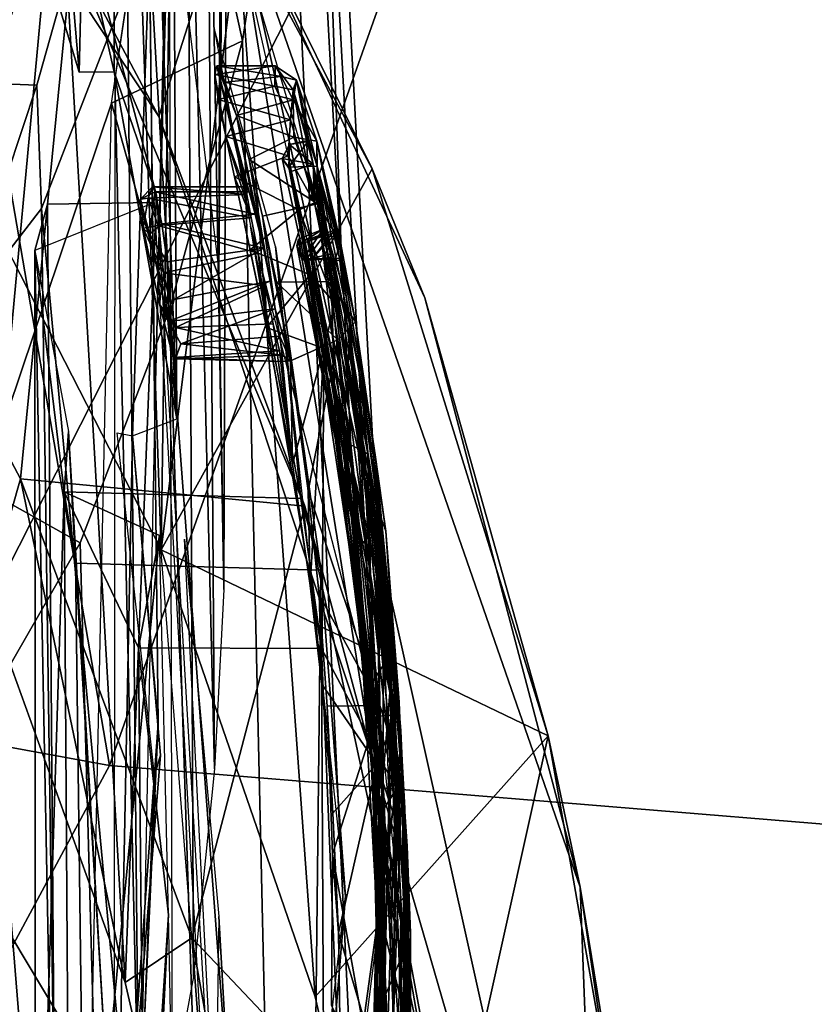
# Model space of a CAD drawing. Header units: millimetres. Extents: x -367 to 317, y -615 to 392.
# Tile 106 of 191: x 282 to 295, y -12 to 4. Entities that reach past the tile are written whole.
import ezdxf

# ---------------------------------------------------------------- set-up
doc = ezdxf.new("R2010")
doc.units = ezdxf.units.MM
doc.layers.add('Fbx_Root', color=7, linetype='Continuous', true_color=0x000000)
doc.styles.add('Default', font='arial.ttf')
doc.dimstyles.new('Default', dxfattribs={"dimscale": 10, "dimtxt": 2.5, "dimasz": 3, "dimexe": 1, "dimexo": 0.5, "dimgap": 0.8, "dimtad": 1, "dimtoh": 1, "dimzin": 1, "dimdsep": 46, "dimtxsty": 'Default', "dimcen": 2.5, "dimadec": 1, "dimazin": 1, "dimtfac": 1, "dimtdec": 4, "dimtix": 1, "dimtofl": 0, "dimtmove": 1, "dimatfit": 3, "dimfxl": 1, "dimtolj": 1, "dimtzin": 1, "dimarcsym": 0})

# ---------------------------------------------------------------- blocks, each defined once
blk = doc.blocks.new('*D1')
at = {"layer": 'Defpoints', "color": 0}
for p in [(-317.816, 295.28), (317.184, 295.28), (-317.816, -604.775)]:
    blk.add_point(p, dxfattribs=at)
at = {"layer": 'Fbx_Root', "color": 0, "lineweight": -2}
for p, q in [((-317.816, 290.28), (-317.816, -614.775)), ((317.184, 290.28), (317.184, -614.775)), ((287.184, -604.775), (-287.816, -604.775))]:
    blk.add_line(p, q, dxfattribs=at)
at = {"layer": 'Fbx_Root', "color": 0}
for points in [[(-287.816, -599.775), (-287.816, -609.775), (-317.816, -604.775)], [(287.184, -609.775), (287.184, -599.775), (317.184, -604.775)]]:
    blk.add_solid(points, dxfattribs=at)
at = {"layer": 'Fbx_Root', "color": 0, "insert": (-0.316, -584.012), "char_height": 25, "attachment_point": 5, "style": 'Default'}
blk.add_mtext('\\A1;635.00', dxfattribs=at)

msp = doc.modelspace()

# ---------------------------------------------------------------- linework, layer by layer
at = {"layer": 'Fbx_Root'}
for points in [[(244.306, 35.513, 608.449), (284.101, 43.782, 608.444), (280.035, -8.307, 608.444), (270.485, -5.621, 608.444)], [(302.13, 35.269, 608.452), (280.035, -8.307, 608.444), (284.101, 43.782, 608.444)], [(280.925, 1.959, 596.402), (282.929, 35.587, 402.938), (280.491, 32.565, 440.442)], [(280.925, 1.959, 596.402), (284.322, -4.678, 596.218), (282.929, 35.587, 402.938)], [(282.929, 35.587, 402.938), (284.322, -4.678, 596.218), (284.824, 30.592, 402.937)], [(302.13, 35.269, 608.452), (293.813, -31.353, 608.444), (280.035, -8.307, 608.444)], [(293.813, -31.353, 608.444), (302.13, 35.269, 608.452), (297.6, -27.655, 608.444)], [(282.937, 3.418, 508.531), (281.516, 8.064, 509.604), (282.048, 32.576, 402.933), (283.515, 27.702, 402.93)], [(285.627, 5.755, 521.609), (284.824, 30.592, 402.937), (284.322, -4.678, 596.218)], [(282.937, 3.418, 508.531), (283.515, 27.702, 402.93), (283.527, 3.422, 508.533)], [(284.59, -2.456, 507.168), (283.527, 3.422, 508.533), (283.515, 27.702, 402.93)], [(284.59, -2.456, 507.168), (283.515, 27.702, 402.93), (284.45, 21.55, 402.932)], [(285.627, 5.755, 521.609), (287.4, -0.215, 516.098), (286.008, 25.288, 402.935)], [(286.008, 25.288, 402.935), (287.4, -0.215, 516.098), (286.675, 20.169, 402.935)], [(278.627, 19.733, 639.019), (261.461, 23.832, 638.63), (260.968, -4.212, 640.059), (283.45, -8.33, 640.392)], [(285.303, 0.048, 487.579), (285.387, 21.925, 389.903), (284.614, 5.768, 487.608)], [(285.387, 21.925, 389.903), (285.303, 0.048, 487.579), (285.46, 16.744, 389.237)], [(284.59, -2.456, 507.168), (284.45, 21.55, 402.932), (284.127, 5.507, 472.425)], [(286.675, 20.169, 402.935), (288.126, -6.874, 516.238), (288.262, -12.295, 516.22), (286.836, 13.689, 402.934)], [(288.126, -6.874, 516.238), (286.675, 20.169, 402.935), (287.4, -0.215, 516.098)], [(283.45, -8.33, 640.392), (293.078, 18.808, 638.867), (278.627, 19.733, 639.019)], [(298.863, -9.596, 640.08), (309.948, 7.494, 638.788), (293.078, 18.808, 638.867), (283.45, -8.33, 640.392)], [(284.736, 17.229, 402.936), (284.219, -2.253, 453.732), (284.127, 5.507, 472.425)], [(284.219, -2.253, 453.732), (284.736, 17.229, 402.936), (284.483, 9.487, 402.952)], [(285.46, 16.744, 389.237), (285.386, -5.35, 487.595), (285.094, 11.448, 391.325)], [(285.386, -5.35, 487.595), (285.46, 16.744, 389.237), (285.303, 0.048, 487.579)], [(283.657, 9.694, 601.523), (280.925, 1.959, 596.402), (278.008, 15.158, 601.308)], [(286.836, 13.689, 402.934), (288.262, -12.295, 516.22), (287.77, -18.241, 516.239), (286.47, 8.933, 402.936)], [(282.816, 5.437, 603.018), (277.216, 12.279, 603.156), (278.937, 2.2, 598.986)], [(282.581, 7.596, 509.499), (281.357, -5.499, 595.792), (280.726, 12.338, 510.593)], [(285.094, 11.448, 391.325), (285.229, -8.384, 487.593), (284.772, 10.08, 387.22)], [(285.229, -8.384, 487.593), (285.094, 11.448, 391.325), (285.386, -5.35, 487.595)], [(284.287, 2.665, 608.244), (285.536, 6.578, 608.55), (278.841, 10.882, 608.262)], [(284.287, 2.665, 608.244), (278.841, 10.882, 608.262), (282.816, 5.437, 603.018)], [(284.772, 10.08, 387.22), (284.873, -11.904, 487.583), (283.968, -16.806, 487.576), (283.751, 4.866, 388.447)], [(284.873, -11.904, 487.583), (284.772, 10.08, 387.22), (285.229, -8.384, 487.593)], [(284.322, -4.678, 596.218), (280.925, 1.959, 596.402), (283.657, 9.694, 601.523), (287.903, 1.781, 601.59)], [(283.657, 9.694, 601.523), (285.536, 6.578, 608.55), (287.903, 1.781, 601.59)], [(283.481, 2.891, 403.004), (284.483, 9.487, 402.952), (285.702, 3.952, 402.944)], [(284.02, -17.671, 503.657), (284.516, -13.972, 504.453), (284.46, 9.47, 402.947), (283.539, 3.32, 403.074)], [(286.47, 8.933, 402.936), (285.702, 3.952, 402.944), (284.483, 9.487, 402.952)], [(280.088, 3.285, 376.508), (281.706, 9.015, 377.454), (283.314, 7.095, 382.013), (282.217, 3.196, 381.611)], [(286.47, 8.933, 402.936), (287.77, -18.241, 516.239), (286.386, -26.096, 518.048), (285.702, 3.952, 402.944)], [(281.516, 8.064, 509.604), (282.937, 3.418, 508.531), (282.581, 7.596, 509.499)], [(283.715, -12.006, 596.443), (281.357, -5.499, 595.792), (282.581, 7.596, 509.499)], [(282.937, 3.418, 508.531), (283.527, 3.422, 508.533), (282.581, 7.596, 509.499)], [(284.247, 1.334, 508.066), (282.581, 7.596, 509.499), (283.527, 3.422, 508.533)], [(283.715, -12.006, 596.443), (282.581, 7.596, 509.499), (284.247, 1.334, 508.066)], [(282.217, 3.196, 381.611), (283.314, 7.095, 382.013), (283.751, 4.866, 388.447), (282.297, 1.109, 386.537)], [(287.908, -8.198, 608.241), (285.536, 6.578, 608.55), (284.287, 2.665, 608.244)], [(291.429, -10.39, 608.364), (288.795, -0.406, 608.37), (285.536, 6.578, 608.55)], [(288.795, -0.406, 608.37), (287.903, 1.781, 601.59), (285.536, 6.578, 608.55)], [(285.536, 6.578, 608.55), (287.908, -8.198, 608.241), (291.863, -21.855, 608.633)], [(291.863, -21.855, 608.633), (291.429, -10.39, 608.364), (285.536, 6.578, 608.55)], [(286.934, -12.247, 596.629), (285.627, 5.755, 521.609), (284.322, -4.678, 596.218)], [(288.44, -18.852, 596.927), (287.509, -2.566, 527.061), (285.627, 5.755, 521.609), (286.934, -12.247, 596.629)], [(284.127, 5.507, 472.425), (283.841, -2.743, 509.552), (284.59, -2.456, 507.168)], [(284.127, 5.507, 472.425), (284.276, -7.616, 505.916), (283.841, -2.743, 509.552)], [(284.276, -7.616, 505.916), (284.127, 5.507, 472.425), (284.219, -2.253, 453.732), (283.981, -13.977, 504.517)], [(281.94, -3.475, 598.725), (282.816, 5.437, 603.018), (278.937, 2.2, 598.986)], [(286.758, -3.938, 602.849), (282.816, 5.437, 603.018), (281.94, -3.475, 598.725)], [(284.287, 2.665, 608.244), (282.816, 5.437, 603.018), (286.758, -3.938, 602.849)], [(283.751, 4.866, 388.447), (283.968, -16.806, 487.576), (282.297, 1.109, 386.537)], [(286.693, -3.808, 523.336), (286.263, 0.466, 516.379), (285.222, 4.159, 520.427), (285.838, 0.807, 526.383)], [(285.702, 3.952, 402.944), (284.468, -0.602, 402.939), (283.481, 2.891, 403.004)], [(284.468, -0.602, 402.939), (285.702, 3.952, 402.944), (286.386, -26.096, 518.048)], [(286.256, 3.524, 521.485), (285.236, 3.379, 522.364), (286.249, 3.182, 523.017)], [(285.236, 3.379, 522.364), (286.256, 3.524, 521.485), (285.27, 3.523, 520.982)], [(285.27, 3.523, 520.982), (285.778, 1.346, 521.827), (285.418, 2.326, 524.454), (285.236, 3.379, 522.364)], [(286.356, 3.347, 519.911), (285.27, 3.523, 520.982), (286.256, 3.524, 521.485)], [(285.27, 3.523, 520.982), (286.356, 3.347, 519.911), (285.407, 3.248, 519.553)], [(285.27, 3.523, 520.982), (285.407, 3.248, 519.553), (285.602, 2.682, 518.441)], [(285.27, 3.523, 520.982), (285.602, 2.682, 518.441), (285.917, 1.014, 520.13), (285.815, 1.392, 520.687)], [(285.815, 1.392, 520.687), (285.77, 1.477, 521.294), (285.27, 3.523, 520.982)], [(285.77, 1.477, 521.294), (285.778, 1.346, 521.827), (285.27, 3.523, 520.982)], [(286.562, 3.117, 522.505), (286.256, 3.524, 521.485), (286.249, 3.182, 523.017)], [(286.616, 3.282, 520.543), (286.356, 3.347, 519.911), (286.256, 3.524, 521.485)], [(286.562, 3.117, 522.505), (286.616, 3.282, 520.543), (286.256, 3.524, 521.485)], [(283.527, 3.422, 508.533), (284.59, -2.456, 507.168), (284.247, 1.334, 508.066)], [(285.293, 2.954, 523.529), (286.249, 3.182, 523.017), (285.236, 3.379, 522.364)], [(285.293, 2.954, 523.529), (285.236, 3.379, 522.364), (285.418, 2.326, 524.454)], [(286.559, 2.949, 518.925), (285.407, 3.248, 519.553), (286.356, 3.347, 519.911)], [(286.616, 3.282, 520.543), (286.559, 2.949, 518.925), (286.356, 3.347, 519.911)], [(278.408, -0.438, 376.196), (280.088, 3.285, 376.508), (282.217, 3.196, 381.611), (280.94, -0.64, 382.767)], [(282.297, 1.109, 386.537), (280.94, -0.64, 382.767), (282.217, 3.196, 381.611)], [(284.02, -17.671, 503.657), (283.539, 3.32, 403.074), (283.52, -19.908, 503.06)], [(286.249, 3.182, 523.017), (285.293, 2.954, 523.529), (286.518, 2.608, 524.033)], [(285.407, 3.248, 519.553), (286.559, 2.949, 518.925), (285.602, 2.682, 518.441)], [(286.518, 2.608, 524.033), (286.562, 3.117, 522.505), (286.249, 3.182, 523.017)], [(286.616, 3.282, 520.543), (286.963, 2.247, 518.209), (286.559, 2.949, 518.925)], [(286.562, 3.117, 522.505), (286.823, 2.246, 521.603), (286.616, 3.282, 520.543)], [(286.616, 3.282, 520.543), (286.969, 1.825, 520.529), (286.963, 2.247, 518.209)], [(286.969, 1.825, 520.529), (286.616, 3.282, 520.543), (286.825, 2.266, 520.989)], [(286.825, 2.266, 520.989), (286.616, 3.282, 520.543), (286.823, 2.246, 521.603)], [(286.562, 3.117, 522.505), (286.518, 2.608, 524.033), (286.925, 1.204, 525.139)], [(286.925, 1.204, 525.139), (286.903, 1.86, 521.913), (286.562, 3.117, 522.505)], [(286.823, 2.246, 521.603), (286.562, 3.117, 522.505), (286.903, 1.86, 521.913)], [(282.953, -4.557, 402.941), (281.284, -3.623, 402.968), (283.481, 2.891, 403.004), (284.468, -0.602, 402.939)], [(283.481, 2.891, 403.004), (281.284, -3.623, 402.968), (281.419, -25.072, 501.958), (283.001, -19.92, 503.142)], [(285.418, 2.326, 524.454), (286.518, 2.608, 524.033), (285.293, 2.954, 523.529)], [(286.573, 2.318, 517.942), (285.602, 2.682, 518.441), (286.559, 2.949, 518.925)], [(286.963, 2.247, 518.209), (286.573, 2.318, 517.942), (286.559, 2.949, 518.925)], [(285.602, 2.682, 518.441), (286.573, 2.318, 517.942), (285.815, 1.938, 517.546)], [(285.602, 2.682, 518.441), (285.815, 1.938, 517.546), (286.06, 0.438, 519.784)], [(286.06, 0.438, 519.784), (285.917, 1.014, 520.13), (285.602, 2.682, 518.441)], [(287.908, -8.198, 608.241), (284.287, 2.665, 608.244), (286.758, -3.938, 602.849)], [(286.518, 2.608, 524.033), (285.418, 2.326, 524.454), (286.479, 2.002, 524.805)], [(286.925, 1.204, 525.139), (286.518, 2.608, 524.033), (286.479, 2.002, 524.805)], [(281.94, -3.475, 598.725), (278.937, 2.2, 598.986), (281.357, -5.499, 595.792)], [(285.567, 1.644, 525.133), (286.479, 2.002, 524.805), (285.418, 2.326, 524.454)], [(285.567, 1.644, 525.133), (285.418, 2.326, 524.454), (285.85, 0.949, 522.359)], [(285.778, 1.346, 521.827), (285.85, 0.949, 522.359), (285.418, 2.326, 524.454)], [(286.972, 1.185, 516.943), (285.815, 1.938, 517.546), (286.573, 2.318, 517.942)], [(286.903, 1.86, 521.913), (286.376, 1.953, 521.611), (286.5, 2.193, 521.2)], [(286.5, 2.193, 521.2), (286.376, 1.953, 521.611), (286.489, 1.811, 520.616)], [(286.969, 1.825, 520.529), (286.825, 2.266, 520.989), (286.489, 1.811, 520.616)], [(286.5, 2.193, 521.2), (286.489, 1.811, 520.616), (286.825, 2.266, 520.989)], [(286.5, 2.193, 521.2), (286.825, 2.266, 520.989), (286.823, 2.246, 521.603)], [(286.903, 1.86, 521.913), (286.5, 2.193, 521.2), (286.823, 2.246, 521.603)], [(286.963, 2.247, 518.209), (286.972, 1.185, 516.943), (286.573, 2.318, 517.942)], [(286.963, 2.247, 518.209), (287.297, 0.7, 518.16), (287.363, 0.533, 516.893)], [(287.297, 0.7, 518.16), (286.963, 2.247, 518.209), (287.268, 0.743, 518.861)], [(286.969, 1.825, 520.529), (287.268, 0.743, 518.861), (286.963, 2.247, 518.209)], [(286.963, 2.247, 518.209), (287.363, 0.533, 516.893), (286.972, 1.185, 516.943)], [(286.479, 2.002, 524.805), (285.567, 1.644, 525.133), (286.665, 1.084, 525.504)], [(285.815, 1.938, 517.546), (286.972, 1.185, 516.943), (286.044, 0.98, 516.841)], [(286.258, -0.593, 519.85), (286.171, -0.125, 519.728), (285.815, 1.938, 517.546), (286.044, 0.98, 516.841)], [(286.171, -0.125, 519.728), (286.06, 0.438, 519.784), (285.815, 1.938, 517.546)], [(286.376, 1.953, 521.611), (286.903, 1.86, 521.913), (286.527, 1.733, 521.837)], [(286.376, 1.953, 521.611), (286.527, 1.733, 521.837), (286.916, -0.514, 521.704)], [(286.916, -0.514, 521.704), (286.489, 1.811, 520.616), (286.376, 1.953, 521.611)], [(286.925, 1.204, 525.139), (286.479, 2.002, 524.805), (286.665, 1.084, 525.504)], [(286.527, 1.733, 521.837), (286.903, 1.86, 521.913), (287.417, -2.734, 521.849)], [(287.197, 0.334, 523.153), (286.903, 1.86, 521.913), (287.072, 0.758, 523.643)], [(287.072, 0.758, 523.643), (286.903, 1.86, 521.913), (287.083, 0.648, 524.235)], [(286.903, 1.86, 521.913), (287.197, 0.334, 523.153), (287.52, -1.062, 521.905)], [(286.925, 1.204, 525.139), (287.083, 0.648, 524.235), (286.903, 1.86, 521.913)], [(287.52, -1.062, 521.905), (287.417, -2.734, 521.849), (286.903, 1.86, 521.913)], [(284.322, -4.678, 596.218), (287.903, 1.781, 601.59), (290.884, -7.828, 601.511)], [(287.544, -3.193, 520.551), (286.969, 1.825, 520.529), (286.489, 1.811, 520.616)], [(286.489, 1.811, 520.616), (286.916, -0.514, 521.704), (287.33, -2.72, 520.694)], [(287.544, -3.193, 520.551), (286.489, 1.811, 520.616), (287.33, -2.72, 520.694)], [(287.417, -2.734, 521.849), (286.916, -0.514, 521.704), (286.527, 1.733, 521.837)], [(287.686, -1.68, 520.434), (287.346, 0.267, 519.264), (286.969, 1.825, 520.529)], [(287.268, 0.743, 518.861), (286.969, 1.825, 520.529), (287.346, 0.267, 519.264)], [(286.969, 1.825, 520.529), (288.083, -5.423, 520.534), (287.686, -1.68, 520.434)], [(286.969, 1.825, 520.529), (287.544, -3.193, 520.551), (288.083, -5.423, 520.534)], [(287.903, 1.781, 601.59), (288.795, -0.406, 608.37), (290.884, -7.828, 601.511)], [(285.831, 0.41, 525.872), (286.665, 1.084, 525.504), (285.567, 1.644, 525.133)], [(285.831, 0.41, 525.872), (285.567, 1.644, 525.133), (286.112, -0.908, 526.208)], [(286.112, -0.908, 526.208), (285.567, 1.644, 525.133), (285.85, 0.949, 522.359), (285.971, 0.353, 522.645)], [(283.973, 1.264, 520.944), (284.177, 1.473, 521.419), (284.22, 1.389, 520.614)], [(284.177, 1.473, 521.419), (283.973, 1.264, 520.944), (284.105, 1.281, 521.949)], [(283.973, 1.264, 520.944), (284.22, 1.389, 520.614), (284.129, 0.675, 520.066)], [(285.778, 1.346, 521.827), (284.177, 1.473, 521.419), (284.105, 1.281, 521.949)], [(285.778, 1.346, 521.827), (284.105, 1.281, 521.949), (285.85, 0.949, 522.359)], [(284.22, 1.389, 520.614), (284.337, 0.848, 519.995), (284.129, 0.675, 520.066)], [(284.22, 1.389, 520.614), (284.177, 1.473, 521.419), (285.77, 1.477, 521.294), (285.815, 1.392, 520.687)], [(285.77, 1.477, 521.294), (284.177, 1.473, 521.419), (285.778, 1.346, 521.827)], [(285.917, 1.014, 520.13), (284.22, 1.389, 520.614), (285.815, 1.392, 520.687)], [(284.22, 1.389, 520.614), (285.917, 1.014, 520.13), (284.337, 0.848, 519.995)], [(282.181, 0.396, 507.853), (282.397, 1.18, 508.024), (284.21, 1.209, 508.021)], [(282.181, 0.396, 507.853), (282.553, -18.657, 593.882), (282.397, 1.18, 508.024)], [(282.397, 1.18, 508.024), (282.553, -18.657, 593.882), (285.317, -18.608, 593.884), (284.21, 1.209, 508.021)], [(285.487, -19.703, 596.638), (283.715, -12.006, 596.443), (284.247, 1.334, 508.066)], [(284.105, 1.281, 521.949), (283.973, 1.264, 520.944), (284.017, 0.773, 522.259)], [(284.129, 0.675, 520.066), (284.017, 0.773, 522.259), (283.973, 1.264, 520.944)], [(284.274, 0.819, 522.457), (284.105, 1.281, 521.949), (284.017, 0.773, 522.259)], [(284.274, 0.819, 522.457), (285.85, 0.949, 522.359), (284.105, 1.281, 521.949)], [(286.279, -0.142, 516.352), (286.044, 0.98, 516.841), (286.972, 1.185, 516.943), (287.155, -0.128, 516.379)], [(287.267, -0.494, 525.924), (286.925, 1.204, 525.139), (286.665, 1.084, 525.504)], [(287.267, -0.494, 525.924), (287.167, 0.272, 524.559), (286.925, 1.204, 525.139)], [(287.083, 0.648, 524.235), (286.925, 1.204, 525.139), (287.167, 0.272, 524.559)], [(287.363, 0.533, 516.893), (287.155, -0.128, 516.379), (286.972, 1.185, 516.943)], [(282.297, 1.109, 386.537), (282.61, -21.216, 487.538), (280.94, -0.64, 382.767)], [(282.61, -21.216, 487.538), (282.297, 1.109, 386.537), (283.968, -16.806, 487.576)], [(286.06, 0.438, 519.784), (284.337, 0.848, 519.995), (285.917, 1.014, 520.13)], [(286.665, 1.084, 525.504), (285.831, 0.41, 525.872), (286.852, -0.017, 526.021)], [(287.267, -0.494, 525.924), (286.665, 1.084, 525.504), (286.852, -0.017, 526.021)], [(284.337, 0.848, 519.995), (284.425, 0.203, 519.733), (284.129, 0.675, 520.066)], [(285.85, 0.949, 522.359), (284.274, 0.819, 522.457), (285.971, 0.353, 522.645)], [(284.337, 0.848, 519.995), (286.06, 0.438, 519.784), (284.425, 0.203, 519.733)], [(286.258, -0.593, 519.85), (286.044, 0.98, 516.841), (286.515, -1.471, 516.178)], [(286.044, 0.98, 516.841), (286.279, -0.142, 516.352), (286.515, -1.471, 516.178)], [(284.365, 0.017, 522.705), (284.274, 0.819, 522.457), (284.017, 0.773, 522.259)], [(284.129, 0.675, 520.066), (284.447, -0.809, 519.998), (284.296, -0.513, 522.413), (284.017, 0.773, 522.259)], [(284.365, 0.017, 522.705), (284.017, 0.773, 522.259), (284.296, -0.513, 522.413)], [(284.425, 0.203, 519.733), (284.447, -0.809, 519.998), (284.129, 0.675, 520.066)], [(284.365, 0.017, 522.705), (285.971, 0.353, 522.645), (284.274, 0.819, 522.457)], [(287.043, -6.349, 526.193), (286.693, -3.808, 523.336), (285.838, 0.807, 526.383)], [(288.3, -8.706, 526.597), (287.043, -6.349, 526.193), (285.838, 0.807, 526.383)], [(286.623, 0.482, 524.232), (286.654, 0.589, 523.653), (287.072, 0.758, 523.643)], [(287.083, 0.648, 524.235), (286.623, 0.482, 524.232), (287.072, 0.758, 523.643)], [(286.654, 0.589, 523.653), (286.714, 0.233, 523.265), (287.072, 0.758, 523.643)], [(287.197, 0.334, 523.153), (287.072, 0.758, 523.643), (286.714, 0.233, 523.265)], [(287.268, 0.743, 518.861), (286.821, 0.586, 518.699), (287.297, 0.7, 518.16)], [(286.864, 0.238, 519.165), (286.821, 0.586, 518.699), (287.268, 0.743, 518.861)], [(286.821, 0.586, 518.699), (286.9, 0.275, 517.971), (287.297, 0.7, 518.16)], [(287.268, 0.743, 518.861), (287.346, 0.267, 519.264), (286.864, 0.238, 519.165)], [(287.393, 0.221, 517.883), (287.297, 0.7, 518.16), (286.9, 0.275, 517.971)], [(287.393, 0.221, 517.883), (287.363, 0.533, 516.893), (287.297, 0.7, 518.16)], [(286.623, 0.482, 524.232), (287.083, 0.648, 524.235), (286.771, 0.229, 524.476)], [(286.623, 0.482, 524.232), (286.714, 0.233, 523.265), (286.654, 0.589, 523.653)], [(287.083, 0.648, 524.235), (287.167, 0.272, 524.559), (286.771, 0.229, 524.476)], [(286.821, 0.586, 518.699), (286.864, 0.238, 519.165), (286.9, 0.275, 517.971)], [(287.363, 0.533, 516.893), (287.62, -0.813, 516.503), (287.155, -0.128, 516.379)], [(287.363, 0.533, 516.893), (287.393, 0.221, 517.883), (287.62, -0.813, 516.503)], [(282.553, -18.657, 593.882), (282.181, 0.396, 507.853), (282.197, -19.251, 593.889)], [(282.754, -2.67, 518.801), (282.68, -3.694, 523.22), (282.181, 0.396, 507.853)], [(282.181, 0.396, 507.853), (282.68, -3.694, 523.22), (282.197, -19.251, 593.889)], [(285.971, 0.353, 522.645), (284.365, 0.017, 522.705), (286.087, -0.201, 522.679)], [(284.425, 0.203, 519.733), (286.06, 0.438, 519.784), (284.544, -0.431, 519.794)], [(286.171, -0.125, 519.728), (284.544, -0.431, 519.794), (286.06, 0.438, 519.784)], [(286.112, -0.908, 526.208), (286.852, -0.017, 526.021), (285.831, 0.41, 525.872)], [(285.971, 0.353, 522.645), (286.087, -0.201, 522.679), (286.112, -0.908, 526.208)], [(287.029, -5.017, 519.784), (287.451, -10.541, 516.229), (286.263, 0.466, 516.379)], [(286.263, 0.466, 516.379), (286.693, -3.808, 523.336), (287.029, -5.017, 519.784)], [(286.623, 0.482, 524.232), (287.133, -2.093, 524.352), (286.714, 0.233, 523.265)], [(286.623, 0.482, 524.232), (286.771, 0.229, 524.476), (287.133, -2.093, 524.352)], [(286.714, 0.233, 523.265), (287.287, -2.762, 523.236), (287.197, 0.334, 523.153)], [(287.197, 0.334, 523.153), (287.287, -2.762, 523.236), (287.83, -3.049, 523.133)], [(287.83, -3.049, 523.133), (287.52, -1.062, 521.905), (287.197, 0.334, 523.153)], [(284.425, 0.203, 519.733), (284.544, -0.431, 519.794), (284.447, -0.809, 519.998)], [(286.714, 0.233, 523.265), (287.133, -2.093, 524.352), (287.287, -2.762, 523.236)], [(286.771, 0.229, 524.476), (287.167, 0.272, 524.559), (287.609, -4.416, 524.493)], [(287.609, -4.416, 524.493), (287.133, -2.093, 524.352), (286.771, 0.229, 524.476)], [(286.9, 0.275, 517.971), (286.864, 0.238, 519.165), (287.251, -1.839, 518.043)], [(288.199, -7.094, 519.228), (286.864, 0.238, 519.165), (287.346, 0.267, 519.264)], [(286.864, 0.238, 519.165), (288.199, -7.094, 519.228), (287.496, -3.565, 519.143)], [(287.496, -3.565, 519.143), (287.251, -1.839, 518.043), (286.864, 0.238, 519.165)], [(287.548, -3.154, 517.92), (287.393, 0.221, 517.883), (286.9, 0.275, 517.971)], [(286.9, 0.275, 517.971), (287.251, -1.839, 518.043), (287.548, -3.154, 517.92)], [(287.963, -4.718, 524.515), (287.609, -4.416, 524.493), (287.167, 0.272, 524.559)], [(287.963, -4.718, 524.515), (287.167, 0.272, 524.559), (287.856, -3.425, 524.668)], [(287.167, 0.272, 524.559), (287.673, -2.501, 525.83), (287.856, -3.425, 524.668)], [(287.267, -0.494, 525.924), (287.673, -2.501, 525.83), (287.167, 0.272, 524.559)], [(287.346, 0.267, 519.264), (287.686, -1.68, 520.434), (287.916, -3.068, 519.342)], [(287.346, 0.267, 519.264), (287.916, -3.068, 519.342), (288.199, -7.094, 519.228)], [(287.956, -3.103, 517.811), (287.62, -0.813, 516.503), (287.393, 0.221, 517.883)], [(288.266, -7.473, 517.898), (287.956, -3.103, 517.811), (287.393, 0.221, 517.883)], [(287.393, 0.221, 517.883), (287.548, -3.154, 517.92), (288.266, -7.473, 517.898)], [(284.57, -0.91, 522.421), (284.365, 0.017, 522.705), (284.296, -0.513, 522.413)], [(284.57, -0.91, 522.421), (286.087, -0.201, 522.679), (284.365, 0.017, 522.705)], [(286.258, -0.593, 519.85), (284.447, -0.809, 519.998), (286.171, -0.125, 519.728)], [(284.544, -0.431, 519.794), (286.171, -0.125, 519.728), (284.447, -0.809, 519.998)], [(286.852, -0.017, 526.021), (286.112, -0.908, 526.208), (287.08, -1.266, 526.231)], [(287.32, -1.118, 516.189), (286.279, -0.142, 516.352), (287.155, -0.128, 516.379)], [(286.279, -0.142, 516.352), (287.32, -1.118, 516.189), (286.515, -1.471, 516.178)], [(287.267, -0.494, 525.924), (286.852, -0.017, 526.021), (287.08, -1.266, 526.231)], [(287.62, -0.813, 516.503), (287.32, -1.118, 516.189), (287.155, -0.128, 516.379)], [(286.087, -0.201, 522.679), (284.57, -0.91, 522.421), (286.224, -0.844, 522.433)], [(286.551, -3.225, 526.238), (286.112, -0.908, 526.208), (286.087, -0.201, 522.679), (286.224, -0.844, 522.433)], [(287.08, -1.266, 526.231), (287.774, -4.285, 526.141), (287.267, -0.494, 525.924)], [(287.673, -2.501, 525.83), (287.267, -0.494, 525.924), (287.774, -4.285, 526.141)], [(291.429, -10.39, 608.364), (290.884, -7.828, 601.511), (288.795, -0.406, 608.37)], [(281.679, -23.304, 487.538), (280.94, -0.64, 382.767), (282.61, -21.216, 487.538)], [(284.3, -53.585, 596.135), (282.953, -4.557, 402.941), (284.468, -0.602, 402.939), (285.517, -33.095, 532.961)], [(284.529, -1.418, 521.626), (284.296, -0.513, 522.413), (284.447, -0.809, 519.998)], [(284.57, -0.91, 522.421), (284.296, -0.513, 522.413), (284.529, -1.418, 521.626)], [(284.447, -0.809, 519.998), (286.258, -0.593, 519.85), (284.655, -1.185, 520.303)], [(286.386, -26.096, 518.048), (285.517, -33.095, 532.961), (284.468, -0.602, 402.939)], [(286.334, -1.056, 520.168), (284.655, -1.185, 520.303), (286.258, -0.593, 519.85)], [(286.334, -1.056, 520.168), (286.258, -0.593, 519.85), (286.515, -1.471, 516.178)], [(287.417, -2.734, 521.849), (287.46, -3.75, 521.712), (286.916, -0.514, 521.704)], [(287.46, -3.75, 521.712), (287.33, -2.72, 520.694), (286.916, -0.514, 521.704)], [(284.655, -1.185, 520.303), (284.566, -1.44, 520.943), (284.447, -0.809, 519.998)], [(284.529, -1.418, 521.626), (284.447, -0.809, 519.998), (284.566, -1.44, 520.943)], [(287.62, -0.813, 516.503), (287.989, -3.969, 516.372), (287.32, -1.118, 516.189)], [(287.62, -0.813, 516.503), (287.956, -3.103, 517.811), (288.133, -4.358, 516.695)], [(287.989, -3.969, 516.372), (287.62, -0.813, 516.503), (288.133, -4.358, 516.695)], [(284.529, -1.418, 521.626), (286.328, -1.301, 521.912), (284.57, -0.91, 522.421)], [(286.224, -0.844, 522.433), (284.57, -0.91, 522.421), (286.328, -1.301, 521.912)], [(286.112, -0.908, 526.208), (286.551, -3.225, 526.238), (287.08, -1.266, 526.231)], [(286.224, -0.844, 522.433), (286.328, -1.301, 521.912), (286.551, -3.225, 526.238)], [(286.377, -1.376, 520.677), (284.655, -1.185, 520.303), (286.334, -1.056, 520.168)], [(286.377, -1.376, 520.677), (286.334, -1.056, 520.168), (286.515, -1.471, 516.178)], [(286.515, -1.471, 516.178), (287.32, -1.118, 516.189), (286.817, -3.677, 516.182)], [(288.031, -7.313, 516.188), (286.817, -3.677, 516.182), (287.32, -1.118, 516.189)], [(287.989, -3.969, 516.372), (288.031, -7.313, 516.188), (287.32, -1.118, 516.189)], [(288.107, -9.047, 521.857), (287.417, -2.734, 521.849), (287.52, -1.062, 521.905)], [(287.52, -1.062, 521.905), (287.83, -3.049, 523.133), (288.055, -4.474, 521.962)], [(287.52, -1.062, 521.905), (288.055, -4.474, 521.962), (288.294, -8.754, 521.867)], [(287.52, -1.062, 521.905), (288.294, -8.754, 521.867), (288.107, -9.047, 521.857)], [(286.328, -1.301, 521.912), (284.529, -1.418, 521.626), (286.379, -1.484, 521.3)], [(284.655, -1.185, 520.303), (286.377, -1.376, 520.677), (284.566, -1.44, 520.943)], [(286.328, -1.301, 521.912), (286.379, -1.484, 521.3), (286.551, -3.225, 526.238)], [(286.852, -5.278, 526.234), (287.08, -1.266, 526.231), (286.551, -3.225, 526.238)], [(287.049, -6.951, 526.234), (287.08, -1.266, 526.231), (286.852, -5.278, 526.234)], [(287.981, -8.304, 526.232), (287.08, -1.266, 526.231), (287.049, -6.951, 526.234)], [(287.774, -4.285, 526.141), (287.08, -1.266, 526.231), (287.981, -8.304, 526.232)], [(284.566, -1.44, 520.943), (286.379, -1.484, 521.3), (284.529, -1.418, 521.626)], [(286.379, -1.484, 521.3), (284.566, -1.44, 520.943), (286.377, -1.376, 520.677)], [(286.379, -1.484, 521.3), (286.377, -1.376, 520.677), (286.515, -1.471, 516.178)], [(286.515, -1.471, 516.178), (286.551, -3.225, 526.238), (286.379, -1.484, 521.3)], [(286.852, -5.278, 526.234), (286.551, -3.225, 526.238), (286.515, -1.471, 516.178), (286.817, -3.677, 516.182)], [(288.122, -4.849, 520.379), (287.916, -3.068, 519.342), (287.686, -1.68, 520.434)], [(287.686, -1.68, 520.434), (288.083, -5.423, 520.534), (288.122, -4.849, 520.379)], [(287.251, -1.839, 518.043), (287.496, -3.565, 519.143), (287.631, -4.702, 518.058)], [(287.548, -3.154, 517.92), (287.251, -1.839, 518.043), (287.631, -4.702, 518.058)], [(287.622, -5.376, 524.346), (287.287, -2.762, 523.236), (287.133, -2.093, 524.352)], [(287.609, -4.416, 524.493), (287.622, -5.376, 524.346), (287.133, -2.093, 524.352)], [(288.142, -5.702, 525.885), (287.856, -3.425, 524.668), (287.673, -2.501, 525.83)], [(287.673, -2.501, 525.83), (287.774, -4.285, 526.141), (288.142, -5.702, 525.885)], [(287.509, -2.566, 527.061), (288.44, -18.852, 596.927), (288.384, -10.908, 526.607)], [(282.68, -3.694, 523.22), (282.754, -2.67, 518.801), (282.87, -4.902, 519.803)], [(282.754, -2.67, 518.801), (283.376, -13.173, 516.361), (282.87, -4.902, 519.803)], [(283.841, -2.743, 509.552), (284.276, -7.616, 505.916), (283.54, -17.742, 504.175)], [(283.54, -17.742, 504.175), (284.311, -8.156, 509.352), (283.841, -2.743, 509.552)], [(284.311, -8.156, 509.352), (284.209, -8.499, 517.342), (283.58, -2.694, 518.76), (283.841, -2.743, 509.552)], [(287.287, -2.762, 523.236), (287.713, -6.094, 523.334), (287.912, -6.908, 523.2)], [(287.287, -2.762, 523.236), (287.622, -5.376, 524.346), (287.713, -6.094, 523.334)], [(287.912, -6.908, 523.2), (287.83, -3.049, 523.133), (287.287, -2.762, 523.236)], [(287.33, -2.72, 520.694), (287.46, -3.75, 521.712), (287.817, -6.798, 520.692)], [(287.544, -3.193, 520.551), (287.33, -2.72, 520.694), (287.817, -6.798, 520.692)], [(288.107, -9.047, 521.857), (287.46, -3.75, 521.712), (287.417, -2.734, 521.849)], [(287.976, -7.497, 517.927), (288.266, -7.473, 517.898), (287.548, -3.154, 517.92)], [(287.548, -3.154, 517.92), (287.631, -4.702, 518.058), (287.976, -7.497, 517.927)], [(287.83, -3.049, 523.133), (287.912, -6.908, 523.2), (288.242, -6.399, 523.146)], [(288.242, -6.399, 523.146), (288.055, -4.474, 521.962), (287.83, -3.049, 523.133)], [(287.916, -3.068, 519.342), (288.122, -4.849, 520.379), (288.259, -6.142, 519.331)], [(288.199, -7.094, 519.228), (287.916, -3.068, 519.342), (288.259, -6.142, 519.331)], [(288.357, -7.256, 517.757), (288.133, -4.358, 516.695), (287.956, -3.103, 517.811)], [(287.956, -3.103, 517.811), (288.266, -7.473, 517.898), (288.357, -7.256, 517.757)], [(288.094, -9.779, 520.564), (288.083, -5.423, 520.534), (287.544, -3.193, 520.551)], [(287.544, -3.193, 520.551), (287.817, -6.798, 520.692), (288.094, -9.779, 520.564)], [(283.715, -12.006, 596.443), (281.94, -3.475, 598.725), (281.357, -5.499, 595.792)], [(284.842, -11.25, 599.01), (286.758, -3.938, 602.849), (281.94, -3.475, 598.725)], [(284.842, -11.25, 599.01), (281.94, -3.475, 598.725), (283.715, -12.006, 596.443)], [(287.963, -4.718, 524.515), (287.856, -3.425, 524.668), (288.212, -6.143, 524.672)], [(287.856, -3.425, 524.668), (288.142, -5.702, 525.885), (288.212, -6.143, 524.672)], [(280.476, -8.858, 402.954), (278.917, -7.821, 402.955), (281.284, -3.623, 402.968), (282.953, -4.557, 402.941)], [(287.496, -3.565, 519.143), (288.199, -7.094, 519.228), (288.062, -8.785, 519.216)], [(288.062, -8.785, 519.216), (287.842, -7.23, 519.081), (287.496, -3.565, 519.143)], [(287.842, -7.23, 519.081), (287.631, -4.702, 518.058), (287.496, -3.565, 519.143)], [(282.789, -19.947, 593.86), (282.197, -19.251, 593.889), (282.68, -3.694, 523.22)], [(282.68, -3.694, 523.22), (283.939, -6.336, 526.052), (284.298, -4.432, 526.578)], [(282.68, -3.694, 523.22), (286.693, -3.808, 523.336), (287.043, -6.349, 526.193), (283.939, -6.336, 526.052)], [(286.693, -3.808, 523.336), (282.68, -3.694, 523.22), (282.87, -4.902, 519.803), (287.029, -5.017, 519.784)], [(282.68, -3.694, 523.22), (284.298, -4.432, 526.578), (282.789, -19.947, 593.86)], [(286.817, -3.677, 516.182), (288.031, -7.313, 516.188), (287, -5.438, 516.182)], [(286.817, -3.677, 516.182), (287, -5.438, 516.182), (287.049, -6.951, 526.234), (286.852, -5.278, 526.234)], [(288.107, -9.047, 521.857), (287.836, -7.287, 521.705), (287.46, -3.75, 521.712)], [(287.836, -7.287, 521.705), (287.817, -6.798, 520.692), (287.46, -3.75, 521.712)], [(289.366, -16.027, 602.809), (286.758, -3.938, 602.849), (284.842, -11.25, 599.01)], [(289.366, -16.027, 602.809), (287.908, -8.198, 608.241), (286.758, -3.938, 602.849)], [(288.408, -8.486, 516.473), (288.031, -7.313, 516.188), (287.989, -3.969, 516.372)], [(287.989, -3.969, 516.372), (288.133, -4.358, 516.695), (288.408, -8.486, 516.473)], [(270.243, -32.885, 641.069), (283.45, -8.33, 640.392), (260.968, -4.212, 640.059)], [(287.774, -4.285, 526.141), (287.981, -8.304, 526.232), (288.323, -9.342, 526.115)], [(287.774, -4.285, 526.141), (288.323, -9.342, 526.115), (288.142, -5.702, 525.885)], [(285.532, -19.964, 593.89), (282.789, -19.947, 593.86), (284.298, -4.432, 526.578)], [(284.449, -10.858, 526.536), (284.298, -4.432, 526.578), (283.939, -6.336, 526.052)], [(286.206, -26.756, 597.101), (285.487, -19.703, 596.638), (284.717, -4.492, 526.692), (285.302, -10.888, 526.586)], [(288.075, -9.381, 524.491), (287.622, -5.376, 524.346), (287.609, -4.416, 524.493)], [(287.609, -4.416, 524.493), (287.963, -4.718, 524.515), (288.075, -9.381, 524.491)], [(288.055, -4.474, 521.962), (288.242, -6.399, 523.146), (288.391, -7.946, 521.996)], [(288.294, -8.754, 521.867), (288.055, -4.474, 521.962), (288.391, -7.946, 521.996)], [(288.133, -4.358, 516.695), (288.357, -7.256, 517.757), (288.408, -8.486, 516.473)], [(280.77, -60.593, 596.432), (280.476, -8.858, 402.954), (282.953, -4.557, 402.941), (284.3, -53.585, 596.135)], [(284.322, -4.678, 596.218), (290.884, -7.828, 601.511), (286.934, -12.247, 596.629)], [(287.631, -4.702, 518.058), (287.842, -7.23, 519.081), (287.897, -8.051, 518.056)], [(287.976, -7.497, 517.927), (287.631, -4.702, 518.058), (287.897, -8.051, 518.056)], [(288.546, -12.813, 524.547), (288.075, -9.381, 524.491), (287.963, -4.718, 524.515)], [(288.492, -9.696, 524.623), (287.963, -4.718, 524.515), (288.212, -6.143, 524.672)], [(288.546, -12.813, 524.547), (287.963, -4.718, 524.515), (288.492, -9.696, 524.623)], [(283.033, -17.21, 516.967), (282.87, -4.902, 519.803), (283.376, -13.173, 516.361)], [(287.029, -5.017, 519.784), (282.87, -4.902, 519.803), (283.033, -17.21, 516.967), (286.894, -17.259, 516.959)], [(288.083, -5.423, 520.534), (288.384, -7.741, 520.41), (288.122, -4.849, 520.379)], [(288.384, -7.741, 520.41), (288.259, -6.142, 519.331), (288.122, -4.849, 520.379)], [(286.894, -17.259, 516.959), (287.451, -10.541, 516.229), (287.029, -5.017, 519.784)], [(287, -5.438, 516.182), (288.031, -7.313, 516.188), (287.137, -7.327, 516.182)], [(287, -5.438, 516.182), (287.137, -7.327, 516.182), (287.234, -9.14, 526.234), (287.049, -6.951, 526.234)], [(287.713, -6.094, 523.334), (287.622, -5.376, 524.346), (287.979, -9.382, 524.352)], [(288.075, -9.381, 524.491), (287.979, -9.382, 524.352), (287.622, -5.376, 524.346)], [(288.083, -5.423, 520.534), (288.491, -11.138, 520.507), (288.384, -7.741, 520.41)], [(288.083, -5.423, 520.534), (288.094, -9.779, 520.564), (288.491, -11.138, 520.507)], [(288.408, -8.462, 525.788), (288.212, -6.143, 524.672), (288.142, -5.702, 525.885)], [(288.408, -8.462, 525.788), (288.142, -5.702, 525.885), (288.323, -9.342, 526.115)], [(287.912, -6.908, 523.2), (287.713, -6.094, 523.334), (287.957, -9.205, 523.343)], [(287.713, -6.094, 523.334), (287.979, -9.382, 524.352), (287.957, -9.205, 523.343)], [(288.199, -7.094, 519.228), (288.259, -6.142, 519.331), (288.482, -9.904, 519.347)], [(288.212, -6.143, 524.672), (288.408, -8.462, 525.788), (288.492, -9.696, 524.623)], [(288.259, -6.142, 519.331), (288.384, -7.741, 520.41), (288.482, -9.904, 519.347)], [(283.939, -6.336, 526.052), (284.056, -18.611, 523.171), (284.449, -10.858, 526.536)], [(287.043, -6.349, 526.193), (287.102, -18.614, 523.185), (284.056, -18.611, 523.171), (283.939, -6.336, 526.052)], [(287.408, -15.185, 526.6), (287.102, -18.614, 523.185), (287.043, -6.349, 526.193)], [(287.043, -6.349, 526.193), (288.3, -8.706, 526.597), (287.408, -15.185, 526.6)], [(288.133, -11.238, 523.203), (288.242, -6.399, 523.146), (287.912, -6.908, 523.2)], [(288.242, -6.399, 523.146), (288.133, -11.238, 523.203), (288.539, -12.948, 523.135)], [(288.454, -9.055, 523.051), (288.391, -7.946, 521.996), (288.242, -6.399, 523.146)], [(288.242, -6.399, 523.146), (288.539, -12.948, 523.135), (288.454, -9.055, 523.051)], [(288.038, -11.44, 521.76), (287.817, -6.798, 520.692), (287.836, -7.287, 521.705)], [(287.817, -6.798, 520.692), (288.038, -11.44, 521.76), (288.004, -10.825, 520.703)], [(288.094, -9.779, 520.564), (287.817, -6.798, 520.692), (288.004, -10.825, 520.703)], [(287.234, -9.14, 526.234), (287.981, -8.304, 526.232), (287.049, -6.951, 526.234)], [(287.912, -6.908, 523.2), (287.957, -9.205, 523.343), (288.133, -11.238, 523.203)], [(288.437, -13.951, 519.268), (288.062, -8.785, 519.216), (288.199, -7.094, 519.228)], [(288.437, -13.951, 519.268), (288.199, -7.094, 519.228), (288.482, -9.904, 519.347)], [(287.137, -7.327, 516.182), (288.031, -7.313, 516.188), (287.23, -9.834, 516.182)], [(287.137, -7.327, 516.182), (287.23, -9.834, 516.182), (287.329, -11.164, 526.234), (287.234, -9.14, 526.234)], [(287.969, -13.979, 516.183), (287.23, -9.834, 516.182), (288.031, -7.313, 516.188)], [(288.107, -9.047, 521.857), (288.038, -11.44, 521.76), (287.836, -7.287, 521.705)], [(288.062, -8.785, 519.216), (287.98, -10.361, 519.09), (287.842, -7.23, 519.081)], [(287.98, -10.361, 519.09), (287.897, -8.051, 518.056), (287.842, -7.23, 519.081)], [(288.262, -12.614, 516.282), (287.969, -13.979, 516.183), (288.031, -7.313, 516.188)], [(288.408, -8.486, 516.473), (288.262, -12.614, 516.282), (288.031, -7.313, 516.188)], [(288.266, -7.473, 517.898), (288.478, -11.389, 517.84), (288.357, -7.256, 517.757)], [(288.478, -11.389, 517.84), (288.408, -8.486, 516.473), (288.357, -7.256, 517.757)], [(287.976, -7.497, 517.927), (287.897, -8.051, 518.056), (287.97, -11.004, 518.064)], [(287.976, -7.497, 517.927), (287.97, -11.004, 518.064), (288.063, -12.364, 517.925)], [(288.063, -12.364, 517.925), (288.266, -7.473, 517.898), (287.976, -7.497, 517.927)], [(288.266, -7.473, 517.898), (288.063, -12.364, 517.925), (288.478, -11.389, 517.84)], [(284.276, -7.616, 505.916), (283.981, -13.977, 504.517), (283.54, -17.742, 504.175)], [(286.934, -12.247, 596.629), (290.884, -7.828, 601.511), (288.44, -18.852, 596.927)], [(288.491, -11.138, 520.507), (288.482, -9.904, 519.347), (288.384, -7.741, 520.41)], [(292.668, -17.994, 601.623), (288.44, -18.852, 596.927), (290.884, -7.828, 601.511)], [(290.884, -7.828, 601.511), (291.429, -10.39, 608.364), (292.668, -17.994, 601.623)], [(288.294, -8.754, 521.867), (288.391, -7.946, 521.996), (288.531, -11.785, 521.965)], [(288.391, -7.946, 521.996), (288.454, -9.055, 523.051), (288.531, -11.785, 521.965)], [(284.311, -8.156, 509.352), (283.54, -17.742, 504.175), (283.809, -18.281, 515.506), (284.209, -8.499, 517.342)], [(287.98, -10.361, 519.09), (287.97, -11.004, 518.064), (287.897, -8.051, 518.056)], [(283.45, -8.33, 640.392), (270.243, -32.885, 641.069), (295.748, -43.766, 641.126), (298.863, -9.596, 640.08)], [(293.813, -31.353, 608.444), (280.243, -55.513, 608.444), (280.035, -8.307, 608.444)], [(287.329, -11.164, 526.234), (287.981, -8.304, 526.232), (287.234, -9.14, 526.234)], [(287.981, -8.304, 526.232), (287.329, -11.164, 526.234), (288.212, -14.141, 526.228)], [(289.826, -19.308, 608.276), (291.863, -21.855, 608.633), (287.908, -8.198, 608.241)], [(289.826, -19.308, 608.276), (287.908, -8.198, 608.241), (289.366, -16.027, 602.809)], [(288.323, -9.342, 526.115), (287.981, -8.304, 526.232), (288.212, -14.141, 526.228)], [(288.446, -12.431, 516.585), (288.262, -12.614, 516.282), (288.408, -8.486, 516.473)], [(288.408, -8.462, 525.788), (288.323, -9.342, 526.115), (288.552, -11.173, 525.813)], [(288.552, -11.173, 525.813), (288.492, -9.696, 524.623), (288.408, -8.462, 525.788)], [(288.408, -8.486, 516.473), (288.478, -11.389, 517.84), (288.446, -12.431, 516.585)], [(286.427, -23.405, 526.479), (287.408, -15.185, 526.6), (288.3, -8.706, 526.597)], [(288.064, -13.589, 519.218), (287.98, -10.361, 519.09), (288.062, -8.785, 519.216)], [(288.062, -8.785, 519.216), (288.437, -13.951, 519.268), (288.064, -13.589, 519.218)], [(288.107, -9.047, 521.857), (288.294, -8.754, 521.867), (288.099, -14.836, 521.863)], [(288.224, -17.131, 521.868), (288.099, -14.836, 521.863), (288.294, -8.754, 521.867)], [(288.294, -8.754, 521.867), (288.531, -11.785, 521.965), (288.224, -17.131, 521.868)], [(288.099, -14.836, 521.863), (288.038, -11.44, 521.76), (288.107, -9.047, 521.857)], [(288.539, -12.948, 523.135), (288.531, -11.785, 521.965), (288.454, -9.055, 523.051)], [(288.133, -11.238, 523.203), (287.957, -9.205, 523.343), (288.033, -12.007, 523.336)], [(287.957, -9.205, 523.343), (287.979, -9.382, 524.352), (288.033, -12.007, 523.336)], [(288.558, -14.029, 525.931), (288.323, -9.342, 526.115), (288.212, -14.141, 526.228)], [(288.323, -9.342, 526.115), (288.558, -14.029, 525.931), (288.552, -11.173, 525.813)], [(287.979, -9.382, 524.352), (288.075, -9.381, 524.491), (288.149, -13.44, 524.492), (288.047, -12.772, 524.358)], [(288.047, -12.772, 524.358), (288.033, -12.007, 523.336), (287.979, -9.382, 524.352)], [(288.075, -9.381, 524.491), (288.546, -12.813, 524.547), (288.149, -13.44, 524.492)], [(287.23, -9.834, 516.182), (287.969, -13.979, 516.183), (287.209, -12.388, 516.183)], [(287.36, -12.979, 526.234), (287.329, -11.164, 526.234), (287.23, -9.834, 516.182), (287.209, -12.388, 516.183)], [(288.094, -9.779, 520.564), (288.004, -10.825, 520.703), (287.941, -14.692, 520.717)], [(288.094, -9.779, 520.564), (287.941, -14.692, 520.717), (288.018, -14.911, 520.576)], [(288.018, -14.911, 520.576), (288.049, -18.577, 520.539), (288.094, -9.779, 520.564)], [(288.491, -11.138, 520.507), (288.094, -9.779, 520.564), (288.049, -18.577, 520.539)], [(288.492, -9.696, 524.623), (288.552, -11.173, 525.813), (288.546, -12.813, 524.547)], [(288.482, -9.904, 519.347), (288.489, -13.445, 520.379), (288.437, -13.951, 519.268)], [(288.489, -13.445, 520.379), (288.482, -9.904, 519.347), (288.491, -11.138, 520.507)], [(288.064, -13.589, 519.218), (287.935, -14.054, 519.076), (287.98, -10.361, 519.09)], [(287.935, -14.054, 519.076), (287.97, -11.004, 518.064), (287.98, -10.361, 519.09)], [(292.952, -20.757, 608.322), (292.668, -17.994, 601.623), (291.429, -10.39, 608.364)], [(291.429, -10.39, 608.364), (291.863, -21.855, 608.633), (292.952, -20.757, 608.322)], [(287.451, -10.541, 516.229), (286.894, -17.259, 516.959), (285.893, -23.859, 516.312)], [(288.004, -10.825, 520.703), (288.038, -11.44, 521.76), (287.941, -14.692, 520.717)], [(284.449, -10.858, 526.536), (284.056, -18.611, 523.171), (283.782, -21.006, 524.103)], [(284.449, -10.858, 526.536), (283.782, -21.006, 524.103), (284.657, -21.045, 524.242)], [(285.227, -15.955, 525.431), (286.206, -26.756, 597.101), (285.302, -10.888, 526.586)], [(287.935, -14.054, 519.076), (287.882, -14.646, 518.059), (287.97, -11.004, 518.064)], [(288.063, -12.364, 517.925), (287.97, -11.004, 518.064), (287.882, -14.646, 518.059)], [(289.149, -33.304, 597.065), (288.252, -16.9, 526.594), (288.384, -10.908, 526.607), (289.231, -26.589, 597.069)], [(289.231, -26.589, 597.069), (288.384, -10.908, 526.607), (288.44, -18.852, 596.927)], [(287.36, -12.979, 526.234), (288.212, -14.141, 526.228), (287.329, -11.164, 526.234)], [(288.491, -11.138, 520.507), (288.049, -18.577, 520.539), (288.281, -16.949, 520.394)], [(288.491, -11.138, 520.507), (288.281, -16.949, 520.394), (288.489, -13.445, 520.379)], [(288.558, -14.029, 525.931), (288.546, -12.813, 524.547), (288.552, -11.173, 525.813)], [(284.842, -11.25, 599.01), (283.715, -12.006, 596.443), (285.487, -19.703, 596.638)], [(284.842, -11.25, 599.01), (287.008, -23.435, 599.217), (289.366, -16.027, 602.809)], [(287.008, -23.435, 599.217), (284.842, -11.25, 599.01), (285.487, -19.703, 596.638)], [(288.133, -11.238, 523.203), (288.033, -12.007, 523.336), (287.994, -14.747, 523.347)], [(288.133, -11.238, 523.203), (287.994, -14.747, 523.347), (288.05, -15.926, 523.202)], [(288.05, -15.926, 523.202), (288.539, -12.948, 523.135), (288.133, -11.238, 523.203)], [(288.099, -14.836, 521.863), (287.894, -15.94, 521.747), (288.038, -11.44, 521.76)], [(287.894, -15.94, 521.747), (287.941, -14.692, 520.717), (288.038, -11.44, 521.76)], [(288.478, -11.389, 517.84), (288.063, -12.364, 517.925), (288.135, -16.361, 517.899)], [(288.478, -11.389, 517.84), (288.135, -16.361, 517.899), (288.341, -15.112, 517.744)], [(288.341, -15.112, 517.744), (288.446, -12.431, 516.585), (288.478, -11.389, 517.84)], [(288.224, -17.131, 521.868), (288.531, -11.785, 521.965), (288.426, -15.576, 521.988)], [(288.531, -11.785, 521.965), (288.539, -12.948, 523.135), (288.426, -15.576, 521.988)], [(288.033, -12.007, 523.336), (288.047, -12.772, 524.358), (287.994, -14.747, 523.347)], [(287.843, -16.504, 517.928), (288.135, -16.361, 517.899), (288.063, -12.364, 517.925)], [(288.063, -12.364, 517.925), (287.882, -14.646, 518.059), (287.843, -16.504, 517.928)]]:
    msp.add_3dface(points, dxfattribs=at)

# ---------------------------------------------------------------- dimensions: what is measured, and where the dimension line sits
dim = msp.add_linear_dim(base=(-317.816, -604.775), p1=(317.184, 295.28), p2=(-317.816, 295.28), angle=180, dimstyle='Default', override={"dimscale": 10, "dimtxt": 2.5, "dimasz": 3, "dimexe": 1, "dimexo": 0.5, "dimgap": 0.8, "dimtad": 1, "dimtih": 0, "dimtoh": 0, "dimdec": 2, "dimlfac": 1, "dimzin": 1, "dimtxsty": 'Default', "dimsah": 0, "dimcen": 2.5, "dimadec": 1, "dimazin": 1, "dimtix": 0, "dimtmove": 0, "dimtzin": 1}, dxfattribs=at)
dim.commit()
dim.dimension.update_dxf_attribs({"geometry": '*D1', "text_midpoint": (-0.316, -584.012)})

doc.saveas('drawing.dxf')
